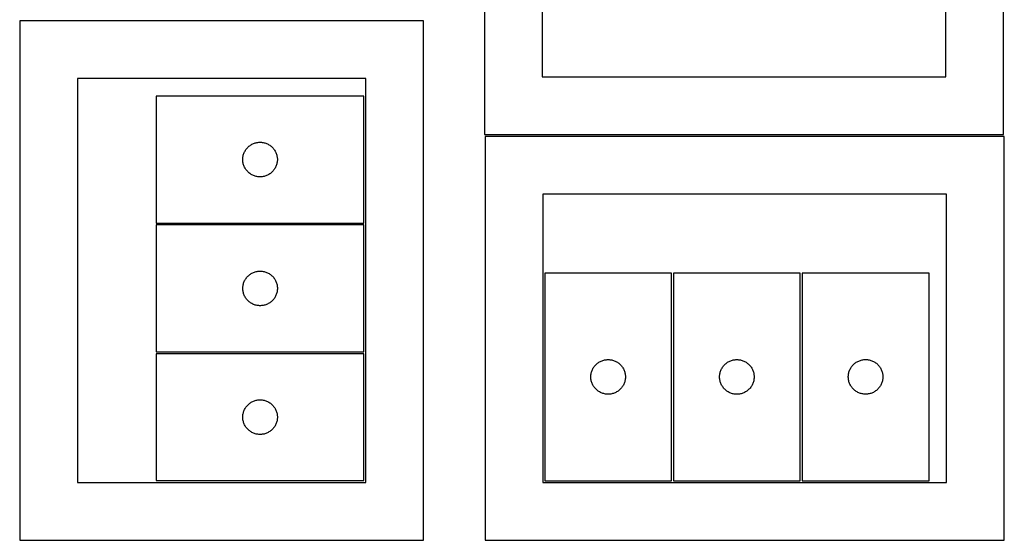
# Model space of a CAD drawing. Header units: millimetres. Extents: x 7 to 1493, y 7 to 2993.
# Tile 1 of 16: x 7 to 860, y 7 to 458. Entities that reach past the tile are written whole.
import ezdxf

# ---------------------------------------------------------------- set-up
doc = ezdxf.new("R2010")
doc.units = ezdxf.units.MM
doc.layers.add('CUT', color=7, linetype='CONTINUOUS', true_color=0x000000)

msp = doc.modelspace()

# ---------------------------------------------------------------- linework, layer by layer
at = {"layer": 'CUT'}
for p, q in [((409.568672, 708.158992), (409.568672, 358.158992)), ((859.568672, 358.158992), (859.568672, 708.158992)), ((459.568672, 658.158992), (459.568672, 408.158992)), ((809.568672, 408.158992), (809.568672, 658.158992)), ((356.521347, 456.737458), (6.521347, 456.737458)), ((6.521347, 456.737458), (6.521347, 6.737458)), ((356.521347, 6.737458), (356.521347, 456.737458)), ((306.521347, 406.737458), (56.521347, 406.737458)), ((56.521347, 406.737458), (56.521347, 56.737458)), ((306.521347, 56.737458), (306.521347, 406.737458)), ((459.568672, 408.158992), (809.568672, 408.158992)), ((304.916016, 391.485046), (124.916016, 391.485046)), ((124.916016, 391.485046), (124.916016, 281.485046)), ((304.916016, 281.485046), (304.916016, 391.485046)), ((207.866365, 349.725228), (208.5573, 350.07058)), ((208.5573, 350.07058), (209.265097, 350.379905)), ((209.265097, 350.379905), (209.98788, 350.652384)), ((209.98788, 350.652384), (210.723731, 350.887294)), ((210.723731, 350.887294), (211.4707, 351.084011)), ((211.4707, 351.084011), (212.226804, 351.242015)), ((212.226804, 351.242015), (212.990041, 351.360886)), ((212.990041, 351.360886), (213.758384, 351.440309)), ((213.758384, 351.440309), (214.529797, 351.480073)), ((214.529797, 351.480073), (215.302235, 351.480073)), ((215.302235, 351.480073), (216.073648, 351.440309)), ((216.073648, 351.440309), (216.841991, 351.360886)), ((216.841991, 351.360886), (217.605227, 351.242015)), ((217.605227, 351.242015), (218.361332, 351.084011)), ((218.361332, 351.084011), (219.1083, 350.887294)), ((219.1083, 350.887294), (219.844152, 350.652384)), ((219.844152, 350.652384), (220.566934, 350.379905)), ((220.566934, 350.379905), (221.274732, 350.07058)), ((221.274732, 350.07058), (221.965667, 349.725228)), ((409.568672, 358.158992), (859.568672, 358.158992)), ((860.169603, 356.5594), (410.169603, 356.5594)), ((410.169603, 356.5594), (410.169603, 6.5594)), ((860.169603, 6.5594), (860.169603, 356.5594)), ((200.626485, 341.046768), (200.880264, 341.776327)), ((200.880264, 341.776327), (201.171262, 342.491854)), ((201.171262, 342.491854), (201.49871, 343.191453)), ((201.49871, 343.191453), (201.861737, 343.873267)), ((201.861737, 343.873267), (202.259382, 344.535489)), ((202.259382, 344.535489), (202.690591, 345.176362)), ((202.690591, 345.176362), (203.154219, 345.794188)), ((203.154219, 345.794188), (203.649037, 346.387328)), ((203.649037, 346.387328), (204.173733, 346.954208)), ((204.173733, 346.954208), (204.726916, 347.493326)), ((204.726916, 347.493326), (205.307118, 348.003252)), ((205.307118, 348.003252), (205.912802, 348.482634)), ((205.912802, 348.482634), (206.54236, 348.930201)), ((206.54236, 348.930201), (207.194124, 349.344765)), ((207.194124, 349.344765), (207.866365, 349.725228)), ((221.965667, 349.725228), (222.637908, 349.344765)), ((222.637908, 349.344765), (223.289672, 348.930201)), ((223.289672, 348.930201), (223.91923, 348.482634)), ((223.91923, 348.482634), (224.524914, 348.003252)), ((224.524914, 348.003252), (225.105116, 347.493326)), ((225.105116, 347.493326), (225.658299, 346.954208)), ((225.658299, 346.954208), (226.182995, 346.387328)), ((226.182995, 346.387328), (226.677813, 345.794188)), ((226.677813, 345.794188), (227.141441, 345.176362)), ((227.141441, 345.176362), (227.572649, 344.535489)), ((227.572649, 344.535489), (227.970294, 343.873267)), ((227.970294, 343.873267), (228.333322, 343.191453)), ((228.333322, 343.191453), (228.660769, 342.491854)), ((228.660769, 342.491854), (228.951768, 341.776327)), ((228.951768, 341.776327), (229.205547, 341.046768)), ((199.916016, 336.485046), (199.935905, 337.257227)), ((199.935905, 335.712864), (199.916016, 336.485046)), ((199.935905, 337.257227), (199.995518, 338.027361)), ((199.995518, 334.942731), (199.935905, 335.712864)), ((199.995518, 338.027361), (200.094697, 338.793404)), ((200.094697, 334.176687), (199.995518, 334.942731)), ((200.094697, 338.793404), (200.233181, 339.553327)), ((200.233181, 333.416765), (200.094697, 334.176687)), ((200.233181, 339.553327), (200.4106, 340.305113)), ((200.4106, 332.664979), (200.233181, 333.416765)), ((200.4106, 340.305113), (200.626485, 341.046768)), ((229.205547, 341.046768), (229.421432, 340.305113)), ((229.421432, 340.305113), (229.598851, 339.553327)), ((229.598851, 333.416765), (229.421432, 332.664979)), ((229.598851, 339.553327), (229.737334, 338.793404)), ((229.737334, 334.176687), (229.598851, 333.416765)), ((229.737334, 338.793404), (229.836514, 338.027361)), ((229.836514, 334.942731), (229.737334, 334.176687)), ((229.836514, 338.027361), (229.896127, 337.257227)), ((229.896127, 335.712864), (229.836514, 334.942731)), ((229.896127, 337.257227), (229.916016, 336.485046)), ((229.916016, 336.485046), (229.896127, 335.712864)), ((200.626485, 331.923323), (200.4106, 332.664979)), ((200.880264, 331.193764), (200.626485, 331.923323)), ((201.171262, 330.478237), (200.880264, 331.193764)), ((201.49871, 329.778639), (201.171262, 330.478237)), ((201.861737, 329.096825), (201.49871, 329.778639)), ((202.259382, 328.434603), (201.861737, 329.096825)), ((202.690591, 327.793729), (202.259382, 328.434603)), ((203.154219, 327.175903), (202.690591, 327.793729)), ((203.649037, 326.582764), (203.154219, 327.175903)), ((204.173733, 326.015883), (203.649037, 326.582764)), ((204.726916, 325.476765), (204.173733, 326.015883)), ((205.307118, 324.966839), (204.726916, 325.476765)), ((205.912802, 324.487457), (205.307118, 324.966839)), ((206.54236, 324.039891), (205.912802, 324.487457)), ((223.91923, 324.487457), (223.289672, 324.039891)), ((224.524914, 324.966839), (223.91923, 324.487457)), ((225.105116, 325.476765), (224.524914, 324.966839)), ((225.658299, 326.015883), (225.105116, 325.476765)), ((226.182995, 326.582764), (225.658299, 326.015883)), ((226.677813, 327.175903), (226.182995, 326.582764)), ((227.141441, 327.793729), (226.677813, 327.175903)), ((227.572649, 328.434603), (227.141441, 327.793729)), ((227.970294, 329.096825), (227.572649, 328.434603)), ((228.333322, 329.778639), (227.970294, 329.096825)), ((228.660769, 330.478237), (228.333322, 329.778639)), ((228.951768, 331.193764), (228.660769, 330.478237)), ((229.205547, 331.923323), (228.951768, 331.193764)), ((229.421432, 332.664979), (229.205547, 331.923323)), ((207.194124, 323.625326), (206.54236, 324.039891)), ((207.866365, 323.244864), (207.194124, 323.625326)), ((208.5573, 322.899512), (207.866365, 323.244864)), ((209.265097, 322.590186), (208.5573, 322.899512)), ((209.98788, 322.317707), (209.265097, 322.590186)), ((210.723731, 322.082798), (209.98788, 322.317707)), ((211.4707, 321.88608), (210.723731, 322.082798)), ((212.226804, 321.728076), (211.4707, 321.88608)), ((212.990041, 321.609206), (212.226804, 321.728076)), ((213.758384, 321.529783), (212.990041, 321.609206)), ((214.529797, 321.490019), (213.758384, 321.529783)), ((215.302235, 321.490019), (214.529797, 321.490019)), ((216.073648, 321.529783), (215.302235, 321.490019)), ((216.841991, 321.609206), (216.073648, 321.529783)), ((217.605227, 321.728076), (216.841991, 321.609206)), ((218.361332, 321.88608), (217.605227, 321.728076)), ((219.1083, 322.082798), (218.361332, 321.88608)), ((219.844152, 322.317707), (219.1083, 322.082798)), ((220.566934, 322.590186), (219.844152, 322.317707)), ((221.274732, 322.899512), (220.566934, 322.590186)), ((221.965667, 323.244864), (221.274732, 322.899512)), ((222.637908, 323.625326), (221.965667, 323.244864)), ((223.289672, 324.039891), (222.637908, 323.625326)), ((810.169603, 306.5594), (460.169603, 306.5594)), ((460.169603, 306.5594), (460.169603, 56.5594)), ((810.169603, 56.5594), (810.169603, 306.5594)), ((124.916016, 281.485046), (304.916016, 281.485046)), ((304.961026, 279.847203), (124.961026, 279.847203)), ((124.961026, 279.847203), (124.961026, 169.847203)), ((304.961026, 169.847203), (304.961026, 279.847203)), ((210.032891, 239.014541), (210.768742, 239.249451)), ((210.768742, 239.249451), (211.51571, 239.446168)), ((211.51571, 239.446168), (212.271815, 239.604172)), ((212.271815, 239.604172), (213.035051, 239.723043)), ((213.035051, 239.723043), (213.803394, 239.802466)), ((213.803394, 239.802466), (214.574808, 239.84223)), ((214.574808, 239.84223), (215.347245, 239.84223)), ((215.347245, 239.84223), (216.118658, 239.802466)), ((216.118658, 239.802466), (216.887002, 239.723043)), ((216.887002, 239.723043), (217.650238, 239.604172)), ((217.650238, 239.604172), (218.406342, 239.446168)), ((218.406342, 239.446168), (219.153311, 239.249451)), ((219.153311, 239.249451), (219.889162, 239.014541)), ((200.925274, 230.138484), (201.216273, 230.854011)), ((201.216273, 230.854011), (201.54372, 231.55361)), ((201.54372, 231.55361), (201.906748, 232.235424)), ((201.906748, 232.235424), (202.304393, 232.897646)), ((202.304393, 232.897646), (202.735601, 233.538519)), ((202.735601, 233.538519), (203.199229, 234.156345)), ((203.199229, 234.156345), (203.694047, 234.749485)), ((203.694047, 234.749485), (204.218743, 235.316365)), ((204.218743, 235.316365), (204.771926, 235.855483)), ((204.771926, 235.855483), (205.352129, 236.36541)), ((205.352129, 236.36541), (205.957812, 236.844791)), ((205.957812, 236.844791), (206.58737, 237.292358)), ((206.58737, 237.292358), (207.239134, 237.706922)), ((207.239134, 237.706922), (207.911375, 238.087385)), ((207.911375, 238.087385), (208.60231, 238.432737)), ((208.60231, 238.432737), (209.310108, 238.742062)), ((209.310108, 238.742062), (210.032891, 239.014541)), ((219.889162, 239.014541), (220.611945, 238.742062)), ((220.611945, 238.742062), (221.319742, 238.432737)), ((221.319742, 238.432737), (222.010677, 238.087385)), ((222.010677, 238.087385), (222.682918, 237.706922)), ((222.682918, 237.706922), (223.334682, 237.292358)), ((223.334682, 237.292358), (223.96424, 236.844791)), ((223.96424, 236.844791), (224.569924, 236.36541)), ((224.569924, 236.36541), (225.150126, 235.855483)), ((225.150126, 235.855483), (225.703309, 235.316365)), ((225.703309, 235.316365), (226.228005, 234.749485)), ((226.228005, 234.749485), (226.722823, 234.156345)), ((226.722823, 234.156345), (227.186451, 233.538519)), ((227.186451, 233.538519), (227.61766, 232.897646)), ((227.61766, 232.897646), (228.015305, 232.235424)), ((228.015305, 232.235424), (228.378332, 231.55361)), ((228.378332, 231.55361), (228.70578, 230.854011)), ((228.70578, 230.854011), (228.996779, 230.138484)), ((571.696112, 238.140244), (461.696112, 238.140244)), ((461.696112, 238.140244), (461.696112, 58.140244)), ((571.696112, 58.140244), (571.696112, 238.140244)), ((683.279348, 238.119721), (573.279348, 238.119721)), ((573.279348, 238.119721), (573.279348, 58.119721)), ((683.279348, 58.119721), (683.279348, 238.119721)), ((684.917191, 238.164731), (684.917191, 58.164731)), ((794.917191, 238.164731), (684.917191, 238.164731)), ((794.917191, 58.164731), (794.917191, 238.164731)), ((199.961026, 224.847203), (199.980915, 225.619384)), ((199.980915, 224.075022), (199.961026, 224.847203)), ((199.980915, 225.619384), (200.040528, 226.389518)), ((200.040528, 223.304888), (199.980915, 224.075022)), ((200.040528, 226.389518), (200.139708, 227.155561)), ((200.139708, 222.538844), (200.040528, 223.304888)), ((200.139708, 227.155561), (200.278191, 227.915484)), ((200.278191, 221.778922), (200.139708, 222.538844)), ((200.278191, 227.915484), (200.45561, 228.66727)), ((200.45561, 228.66727), (200.671496, 229.408925)), ((200.671496, 229.408925), (200.925274, 230.138484)), ((228.996779, 230.138484), (229.250557, 229.408925)), ((229.250557, 229.408925), (229.466442, 228.66727)), ((229.466442, 228.66727), (229.643862, 227.915484)), ((229.643862, 227.915484), (229.782345, 227.155561)), ((229.782345, 222.538844), (229.643862, 221.778922)), ((229.782345, 227.155561), (229.881524, 226.389518)), ((229.881524, 223.304888), (229.782345, 222.538844)), ((229.881524, 226.389518), (229.941138, 225.619384)), ((229.941138, 224.075022), (229.881524, 223.304888)), ((229.941138, 225.619384), (229.961026, 224.847203)), ((229.961026, 224.847203), (229.941138, 224.075022)), ((200.45561, 221.027136), (200.278191, 221.778922)), ((200.671496, 220.28548), (200.45561, 221.027136)), ((200.925274, 219.555922), (200.671496, 220.28548)), ((201.216273, 218.840394), (200.925274, 219.555922)), ((201.54372, 218.140796), (201.216273, 218.840394)), ((201.906748, 217.458982), (201.54372, 218.140796)), ((202.304393, 216.79676), (201.906748, 217.458982)), ((202.735601, 216.155886), (202.304393, 216.79676)), ((203.199229, 215.538061), (202.735601, 216.155886)), ((203.694047, 214.944921), (203.199229, 215.538061)), ((204.218743, 214.378041), (203.694047, 214.944921)), ((204.771926, 213.838922), (204.218743, 214.378041)), ((205.352129, 213.328996), (204.771926, 213.838922)), ((225.150126, 213.838922), (224.569924, 213.328996)), ((225.703309, 214.378041), (225.150126, 213.838922)), ((226.228005, 214.944921), (225.703309, 214.378041)), ((226.722823, 215.538061), (226.228005, 214.944921)), ((227.186451, 216.155886), (226.722823, 215.538061)), ((227.61766, 216.79676), (227.186451, 216.155886)), ((228.015305, 217.458982), (227.61766, 216.79676)), ((228.378332, 218.140796), (228.015305, 217.458982)), ((228.70578, 218.840394), (228.378332, 218.140796)), ((228.996779, 219.555922), (228.70578, 218.840394)), ((229.250557, 220.28548), (228.996779, 219.555922)), ((229.466442, 221.027136), (229.250557, 220.28548)), ((229.643862, 221.778922), (229.466442, 221.027136)), ((205.957812, 212.849614), (205.352129, 213.328996)), ((206.58737, 212.402048), (205.957812, 212.849614)), ((207.239134, 211.987483), (206.58737, 212.402048)), ((207.911375, 211.607021), (207.239134, 211.987483)), ((208.60231, 211.261669), (207.911375, 211.607021)), ((209.310108, 210.952343), (208.60231, 211.261669)), ((210.032891, 210.679864), (209.310108, 210.952343)), ((210.768742, 210.444955), (210.032891, 210.679864)), ((211.51571, 210.248237), (210.768742, 210.444955)), ((212.271815, 210.090234), (211.51571, 210.248237)), ((213.035051, 209.971363), (212.271815, 210.090234)), ((213.803394, 209.89194), (213.035051, 209.971363)), ((214.574808, 209.852176), (213.803394, 209.89194)), ((215.347245, 209.852176), (214.574808, 209.852176)), ((216.118658, 209.89194), (215.347245, 209.852176)), ((216.887002, 209.971363), (216.118658, 209.89194)), ((217.650238, 210.090234), (216.887002, 209.971363)), ((218.406342, 210.248237), (217.650238, 210.090234)), ((219.153311, 210.444955), (218.406342, 210.248237)), ((219.889162, 210.679864), (219.153311, 210.444955)), ((220.611945, 210.952343), (219.889162, 210.679864)), ((221.319742, 211.261669), (220.611945, 210.952343)), ((222.010677, 211.607021), (221.319742, 211.261669)), ((222.682918, 211.987483), (222.010677, 211.607021)), ((223.334682, 212.402048), (222.682918, 211.987483)), ((223.96424, 212.849614), (223.334682, 212.402048)), ((224.569924, 213.328996), (223.96424, 212.849614)), ((304.940503, 168.263966), (124.940503, 168.263966)), ((124.940503, 168.263966), (124.940503, 58.263966)), ((124.961026, 169.847203), (304.961026, 169.847203)), ((304.940503, 58.263966), (304.940503, 168.263966)), ((511.40483, 162.175996), (512.134389, 162.429774)), ((512.134389, 162.429774), (512.876045, 162.64566)), ((512.876045, 162.64566), (513.627831, 162.823079)), ((513.627831, 162.823079), (514.387753, 162.961562)), ((514.387753, 162.961562), (515.153797, 163.060742)), ((515.153797, 163.060742), (515.92393, 163.120355)), ((515.92393, 163.120355), (516.696112, 163.140244)), ((516.696112, 163.140244), (517.468293, 163.120355)), ((517.468293, 163.120355), (518.238427, 163.060742)), ((518.238427, 163.060742), (519.00447, 162.961562)), ((519.00447, 162.961562), (519.764393, 162.823079)), ((519.764393, 162.823079), (520.516178, 162.64566)), ((520.516178, 162.64566), (521.257834, 162.429774)), ((521.257834, 162.429774), (521.987393, 162.175996)), ((622.988067, 162.155473), (623.717626, 162.409251)), ((623.717626, 162.409251), (624.459281, 162.625136)), ((624.459281, 162.625136), (625.211067, 162.802556)), ((625.211067, 162.802556), (625.97099, 162.941039)), ((625.97099, 162.941039), (626.737033, 163.040219)), ((626.737033, 163.040219), (627.507167, 163.099832)), ((627.507167, 163.099832), (628.279348, 163.119721)), ((628.279348, 163.119721), (629.05153, 163.099832)), ((629.05153, 163.099832), (629.821663, 163.040219)), ((629.821663, 163.040219), (630.587707, 162.941039)), ((630.587707, 162.941039), (631.347629, 162.802556)), ((631.347629, 162.802556), (632.099415, 162.625136)), ((632.099415, 162.625136), (632.841071, 162.409251)), ((632.841071, 162.409251), (633.57063, 162.155473)), ((733.910383, 161.909485), (734.62591, 162.200483)), ((734.62591, 162.200483), (735.355469, 162.454262)), ((735.355469, 162.454262), (736.097124, 162.670147)), ((736.097124, 162.670147), (736.84891, 162.847566)), ((736.84891, 162.847566), (737.608833, 162.986049)), ((737.608833, 162.986049), (738.374876, 163.085229)), ((738.374876, 163.085229), (739.14501, 163.144842)), ((739.14501, 163.144842), (739.917191, 163.164731)), ((739.917191, 163.164731), (740.689372, 163.144842)), ((740.689372, 163.144842), (741.459506, 163.085229)), ((741.459506, 163.085229), (742.22555, 162.986049)), ((742.22555, 162.986049), (742.985472, 162.847566)), ((742.985472, 162.847566), (743.737258, 162.670147)), ((743.737258, 162.670147), (744.478914, 162.454262)), ((744.478914, 162.454262), (745.208472, 162.200483)), ((745.208472, 162.200483), (745.924, 161.909485)), ((502.528773, 153.068379), (502.801252, 153.791162)), ((502.801252, 153.791162), (503.110578, 154.49896)), ((503.110578, 154.49896), (503.45593, 155.189895)), ((503.45593, 155.189895), (503.836392, 155.862136)), ((503.836392, 155.862136), (504.250956, 156.513899)), ((504.250956, 156.513899), (504.698523, 157.143458)), ((504.698523, 157.143458), (505.177905, 157.749141)), ((505.177905, 157.749141), (505.687831, 158.329344)), ((505.687831, 158.329344), (506.226949, 158.882526)), ((506.226949, 158.882526), (506.79383, 159.407223)), ((506.79383, 159.407223), (507.386969, 159.902041)), ((507.386969, 159.902041), (508.004795, 160.365669)), ((508.004795, 160.365669), (508.645669, 160.796877)), ((508.645669, 160.796877), (509.307891, 161.194522)), ((509.307891, 161.194522), (509.989705, 161.55755)), ((509.989705, 161.55755), (510.689303, 161.884997)), ((510.689303, 161.884997), (511.40483, 162.175996)), ((521.987393, 162.175996), (522.70292, 161.884997)), ((522.70292, 161.884997), (523.402518, 161.55755)), ((523.402518, 161.55755), (524.084333, 161.194522)), ((524.084333, 161.194522), (524.746554, 160.796877)), ((524.746554, 160.796877), (525.387428, 160.365669)), ((525.387428, 160.365669), (526.005254, 159.902041)), ((526.005254, 159.902041), (526.598393, 159.407223)), ((526.598393, 159.407223), (527.165274, 158.882526)), ((527.165274, 158.882526), (527.704392, 158.329344)), ((527.704392, 158.329344), (528.214318, 157.749141)), ((528.214318, 157.749141), (528.6937, 157.143458)), ((528.6937, 157.143458), (529.141267, 156.513899)), ((529.141267, 156.513899), (529.555831, 155.862136)), ((529.555831, 155.862136), (529.936294, 155.189895)), ((529.936294, 155.189895), (530.281646, 154.49896)), ((530.281646, 154.49896), (530.590971, 153.791162)), ((530.590971, 153.791162), (530.86345, 153.068379)), ((614.11201, 153.047856), (614.384489, 153.770639)), ((614.384489, 153.770639), (614.693814, 154.478436)), ((614.693814, 154.478436), (615.039166, 155.169372)), ((615.039166, 155.169372), (615.419629, 155.841613)), ((615.419629, 155.841613), (615.834193, 156.493376)), ((615.834193, 156.493376), (616.28176, 157.122935)), ((616.28176, 157.122935), (616.761142, 157.728618)), ((616.761142, 157.728618), (617.271068, 158.308821)), ((617.271068, 158.308821), (617.810186, 158.862003)), ((617.810186, 158.862003), (618.377066, 159.3867)), ((618.377066, 159.3867), (618.970206, 159.881518)), ((618.970206, 159.881518), (619.588032, 160.345146)), ((619.588032, 160.345146), (620.228905, 160.776354)), ((620.228905, 160.776354), (620.891127, 161.173999)), ((620.891127, 161.173999), (621.572941, 161.537027)), ((621.572941, 161.537027), (622.27254, 161.864474)), ((622.27254, 161.864474), (622.988067, 162.155473)), ((633.57063, 162.155473), (634.286157, 161.864474)), ((634.286157, 161.864474), (634.985755, 161.537027)), ((634.985755, 161.537027), (635.667569, 161.173999)), ((635.667569, 161.173999), (636.329791, 160.776354)), ((636.329791, 160.776354), (636.970665, 160.345146)), ((636.970665, 160.345146), (637.58849, 159.881518)), ((637.58849, 159.881518), (638.18163, 159.3867)), ((638.18163, 159.3867), (638.748511, 158.862003)), ((638.748511, 158.862003), (639.287629, 158.308821)), ((639.287629, 158.308821), (639.797555, 157.728618)), ((639.797555, 157.728618), (640.276937, 157.122935)), ((640.276937, 157.122935), (640.724503, 156.493376)), ((640.724503, 156.493376), (641.139068, 155.841613)), ((641.139068, 155.841613), (641.51953, 155.169372)), ((641.51953, 155.169372), (641.864882, 154.478436)), ((641.864882, 154.478436), (642.174208, 153.770639)), ((642.174208, 153.770639), (642.446687, 153.047856)), ((725.749853, 153.092867), (726.022332, 153.815649)), ((726.022332, 153.815649), (726.331657, 154.523447)), ((726.331657, 154.523447), (726.677009, 155.214382)), ((726.677009, 155.214382), (727.057472, 155.886623)), ((727.057472, 155.886623), (727.472036, 156.538387)), ((727.472036, 156.538387), (727.919602, 157.167945)), ((727.919602, 157.167945), (728.398984, 157.773629)), ((728.398984, 157.773629), (728.908911, 158.353831)), ((728.908911, 158.353831), (729.448029, 158.907014)), ((729.448029, 158.907014), (730.014909, 159.43171)), ((730.014909, 159.43171), (730.608049, 159.926528)), ((730.608049, 159.926528), (731.225875, 160.390156)), ((731.225875, 160.390156), (731.866748, 160.821364)), ((731.866748, 160.821364), (732.52897, 161.21901)), ((732.52897, 161.21901), (733.210784, 161.582037)), ((733.210784, 161.582037), (733.910383, 161.909485)), ((745.924, 161.909485), (746.623598, 161.582037)), ((746.623598, 161.582037), (747.305412, 161.21901)), ((747.305412, 161.21901), (747.967634, 160.821364)), ((747.967634, 160.821364), (748.608508, 160.390156)), ((748.608508, 160.390156), (749.226333, 159.926528)), ((749.226333, 159.926528), (749.819473, 159.43171)), ((749.819473, 159.43171), (750.386353, 158.907014)), ((750.386353, 158.907014), (750.925472, 158.353831)), ((750.925472, 158.353831), (751.435398, 157.773629)), ((751.435398, 157.773629), (751.91478, 157.167945)), ((751.91478, 157.167945), (752.362346, 156.538387)), ((752.362346, 156.538387), (752.776911, 155.886623)), ((752.776911, 155.886623), (753.157373, 155.214382)), ((753.157373, 155.214382), (753.502725, 154.523447)), ((753.502725, 154.523447), (753.812051, 153.815649)), ((753.812051, 153.815649), (754.08453, 153.092867)), ((501.701085, 148.526462), (501.740849, 149.297876)), ((501.701085, 147.754025), (501.701085, 148.526462)), ((501.740849, 146.982612), (501.701085, 147.754025)), ((501.740849, 149.297876), (501.820271, 150.066219)), ((501.820271, 146.214268), (501.740849, 146.982612)), ((501.820271, 150.066219), (501.939142, 150.829455)), ((501.939142, 145.451032), (501.820271, 146.214268)), ((501.939142, 150.829455), (502.097146, 151.58556)), ((502.097146, 144.694928), (501.939142, 145.451032)), ((502.097146, 151.58556), (502.293863, 152.332528)), ((502.293863, 152.332528), (502.528773, 153.068379)), ((530.86345, 153.068379), (531.09836, 152.332528)), ((531.09836, 152.332528), (531.295077, 151.58556)), ((531.295077, 151.58556), (531.453081, 150.829455)), ((531.453081, 145.451032), (531.295077, 144.694928)), ((531.453081, 150.829455), (531.571952, 150.066219)), ((531.571952, 146.214268), (531.453081, 145.451032)), ((531.571952, 150.066219), (531.651374, 149.297876)), ((531.651374, 146.982612), (531.571952, 146.214268)), ((531.651374, 149.297876), (531.691139, 148.526462)), ((531.691139, 147.754025), (531.651374, 146.982612)), ((531.691139, 148.526462), (531.691139, 147.754025)), ((613.284321, 148.505939), (613.324085, 149.277353)), ((613.284321, 147.733502), (613.284321, 148.505939)), ((613.324085, 146.962089), (613.284321, 147.733502)), ((613.324085, 149.277353), (613.403508, 150.045696)), ((613.403508, 146.193745), (613.324085, 146.962089)), ((613.403508, 150.045696), (613.522379, 150.808932)), ((613.522379, 145.430509), (613.403508, 146.193745)), ((613.522379, 150.808932), (613.680383, 151.565037)), ((613.680383, 144.674404), (613.522379, 145.430509)), ((613.680383, 151.565037), (613.8771, 152.312005)), ((613.8771, 152.312005), (614.11201, 153.047856)), ((642.446687, 153.047856), (642.681596, 152.312005)), ((642.681596, 152.312005), (642.878314, 151.565037)), ((642.878314, 151.565037), (643.036318, 150.808932)), ((643.036318, 145.430509), (642.878314, 144.674404)), ((643.036318, 150.808932), (643.155188, 150.045696)), ((643.155188, 146.193745), (643.036318, 145.430509)), ((643.155188, 150.045696), (643.234611, 149.277353)), ((643.234611, 146.962089), (643.155188, 146.193745)), ((643.234611, 149.277353), (643.274375, 148.505939)), ((643.274375, 147.733502), (643.234611, 146.962089)), ((643.274375, 148.505939), (643.274375, 147.733502)), ((724.922164, 148.55095), (724.961928, 149.322363)), ((724.922164, 147.778512), (724.922164, 148.55095)), ((724.961928, 147.007099), (724.922164, 147.778512)), ((724.961928, 149.322363), (725.041351, 150.090706)), ((725.041351, 146.238756), (724.961928, 147.007099)), ((725.041351, 150.090706), (725.160222, 150.853942)), ((725.160222, 145.47552), (725.041351, 146.238756)), ((725.160222, 150.853942), (725.318226, 151.610047)), ((725.318226, 144.719415), (725.160222, 145.47552)), ((725.318226, 151.610047), (725.514943, 152.357015)), ((725.514943, 152.357015), (725.749853, 153.092867)), ((754.08453, 153.092867), (754.319439, 152.357015)), ((754.319439, 152.357015), (754.516157, 151.610047)), ((754.516157, 151.610047), (754.67416, 150.853942)), ((754.67416, 145.47552), (754.516157, 144.719415)), ((754.67416, 150.853942), (754.793031, 150.090706)), ((754.793031, 146.238756), (754.67416, 145.47552)), ((754.793031, 150.090706), (754.872454, 149.322363)), ((754.872454, 147.007099), (754.793031, 146.238756)), ((754.872454, 149.322363), (754.912218, 148.55095)), ((754.912218, 147.778512), (754.872454, 147.007099)), ((754.912218, 148.55095), (754.912218, 147.778512)), ((502.293863, 143.947959), (502.097146, 144.694928)), ((502.528773, 143.212108), (502.293863, 143.947959)), ((502.801252, 142.489325), (502.528773, 143.212108)), ((503.110578, 141.781528), (502.801252, 142.489325)), ((503.45593, 141.090593), (503.110578, 141.781528)), ((503.836392, 140.418352), (503.45593, 141.090593)), ((504.250956, 139.766588), (503.836392, 140.418352)), ((504.698523, 139.137029), (504.250956, 139.766588)), ((505.177905, 138.531346), (504.698523, 139.137029)), ((505.687831, 137.951144), (505.177905, 138.531346)), ((506.226949, 137.397961), (505.687831, 137.951144)), ((506.79383, 136.873265), (506.226949, 137.397961)), ((507.386969, 136.378447), (506.79383, 136.873265)), ((526.598393, 136.873265), (526.005254, 136.378447)), ((527.165274, 137.397961), (526.598393, 136.873265)), ((527.704392, 137.951144), (527.165274, 137.397961)), ((528.214318, 138.531346), (527.704392, 137.951144)), ((528.6937, 139.137029), (528.214318, 138.531346)), ((529.141267, 139.766588), (528.6937, 139.137029)), ((529.555831, 140.418352), (529.141267, 139.766588)), ((529.936294, 141.090593), (529.555831, 140.418352)), ((530.281646, 141.781528), (529.936294, 141.090593)), ((530.590971, 142.489325), (530.281646, 141.781528)), ((530.86345, 143.212108), (530.590971, 142.489325)), ((531.09836, 143.947959), (530.86345, 143.212108)), ((531.295077, 144.694928), (531.09836, 143.947959)), ((613.8771, 143.927436), (613.680383, 144.674404)), ((614.11201, 143.191585), (613.8771, 143.927436)), ((614.384489, 142.468802), (614.11201, 143.191585)), ((614.693814, 141.761005), (614.384489, 142.468802)), ((615.039166, 141.070069), (614.693814, 141.761005)), ((615.419629, 140.397829), (615.039166, 141.070069)), ((615.834193, 139.746065), (615.419629, 140.397829)), ((616.28176, 139.116506), (615.834193, 139.746065)), ((616.761142, 138.510823), (616.28176, 139.116506)), ((617.271068, 137.930621), (616.761142, 138.510823)), ((617.810186, 137.377438), (617.271068, 137.930621)), ((618.377066, 136.852742), (617.810186, 137.377438)), ((618.970206, 136.357923), (618.377066, 136.852742)), ((638.18163, 136.852742), (637.58849, 136.357923)), ((638.748511, 137.377438), (638.18163, 136.852742)), ((639.287629, 137.930621), (638.748511, 137.377438)), ((639.797555, 138.510823), (639.287629, 137.930621)), ((640.276937, 139.116506), (639.797555, 138.510823)), ((640.724503, 139.746065), (640.276937, 139.116506)), ((641.139068, 140.397829), (640.724503, 139.746065)), ((641.51953, 141.070069), (641.139068, 140.397829)), ((641.864882, 141.761005), (641.51953, 141.070069)), ((642.174208, 142.468802), (641.864882, 141.761005)), ((642.446687, 143.191585), (642.174208, 142.468802)), ((642.681596, 143.927436), (642.446687, 143.191585)), ((642.878314, 144.674404), (642.681596, 143.927436)), ((725.514943, 143.972446), (725.318226, 144.719415)), ((725.749853, 143.236595), (725.514943, 143.972446)), ((726.022332, 142.513813), (725.749853, 143.236595)), ((726.331657, 141.806015), (726.022332, 142.513813)), ((726.677009, 141.11508), (726.331657, 141.806015)), ((727.057472, 140.442839), (726.677009, 141.11508)), ((727.472036, 139.791075), (727.057472, 140.442839)), ((727.919602, 139.161517), (727.472036, 139.791075)), ((728.398984, 138.555833), (727.919602, 139.161517)), ((728.908911, 137.975631), (728.398984, 138.555833)), ((729.448029, 137.422448), (728.908911, 137.975631)), ((730.014909, 136.897752), (729.448029, 137.422448)), ((730.608049, 136.402934), (730.014909, 136.897752)), ((749.819473, 136.897752), (749.226333, 136.402934)), ((750.386353, 137.422448), (749.819473, 136.897752)), ((750.925472, 137.975631), (750.386353, 137.422448)), ((751.435398, 138.555833), (750.925472, 137.975631)), ((751.91478, 139.161517), (751.435398, 138.555833)), ((752.362346, 139.791075), (751.91478, 139.161517)), ((752.776911, 140.442839), (752.362346, 139.791075)), ((753.157373, 141.11508), (752.776911, 140.442839)), ((753.502725, 141.806015), (753.157373, 141.11508)), ((753.812051, 142.513813), (753.502725, 141.806015)), ((754.08453, 143.236595), (753.812051, 142.513813)), ((754.319439, 143.972446), (754.08453, 143.236595)), ((754.516157, 144.719415), (754.319439, 143.972446)), ((212.251292, 128.020935), (213.014528, 128.139806)), ((213.014528, 128.139806), (213.782871, 128.219229)), ((213.782871, 128.219229), (214.554284, 128.258993)), ((214.554284, 128.258993), (215.326722, 128.258993)), ((215.326722, 128.258993), (216.098135, 128.219229)), ((216.098135, 128.219229), (216.866478, 128.139806)), ((216.866478, 128.139806), (217.629715, 128.020935)), ((508.004795, 135.914819), (507.386969, 136.378447)), ((508.645669, 135.48361), (508.004795, 135.914819)), ((509.307891, 135.085965), (508.645669, 135.48361)), ((509.989705, 134.722937), (509.307891, 135.085965)), ((510.689303, 134.39549), (509.989705, 134.722937)), ((511.40483, 134.104491), (510.689303, 134.39549)), ((512.134389, 133.850713), (511.40483, 134.104491)), ((512.876045, 133.634828), (512.134389, 133.850713)), ((513.627831, 133.457408), (512.876045, 133.634828)), ((514.387753, 133.318925), (513.627831, 133.457408)), ((515.153797, 133.219746), (514.387753, 133.318925)), ((515.92393, 133.160132), (515.153797, 133.219746)), ((516.696112, 133.140244), (515.92393, 133.160132)), ((517.468293, 133.160132), (516.696112, 133.140244)), ((518.238427, 133.219746), (517.468293, 133.160132)), ((519.00447, 133.318925), (518.238427, 133.219746)), ((519.764393, 133.457408), (519.00447, 133.318925)), ((520.516178, 133.634828), (519.764393, 133.457408)), ((521.257834, 133.850713), (520.516178, 133.634828)), ((521.987393, 134.104491), (521.257834, 133.850713)), ((522.70292, 134.39549), (521.987393, 134.104491)), ((523.402518, 134.722937), (522.70292, 134.39549)), ((524.084333, 135.085965), (523.402518, 134.722937)), ((524.746554, 135.48361), (524.084333, 135.085965)), ((525.387428, 135.914819), (524.746554, 135.48361)), ((526.005254, 136.378447), (525.387428, 135.914819)), ((619.588032, 135.894296), (618.970206, 136.357923)), ((620.228905, 135.463087), (619.588032, 135.894296)), ((620.891127, 135.065442), (620.228905, 135.463087)), ((621.572941, 134.702414), (620.891127, 135.065442)), ((622.27254, 134.374967), (621.572941, 134.702414)), ((622.988067, 134.083968), (622.27254, 134.374967)), ((623.717626, 133.83019), (622.988067, 134.083968)), ((624.459281, 133.614305), (623.717626, 133.83019)), ((625.211067, 133.436885), (624.459281, 133.614305)), ((625.97099, 133.298402), (625.211067, 133.436885)), ((626.737033, 133.199222), (625.97099, 133.298402)), ((627.507167, 133.139609), (626.737033, 133.199222)), ((628.279348, 133.119721), (627.507167, 133.139609)), ((629.05153, 133.139609), (628.279348, 133.119721)), ((629.821663, 133.199222), (629.05153, 133.139609)), ((630.587707, 133.298402), (629.821663, 133.199222)), ((631.347629, 133.436885), (630.587707, 133.298402)), ((632.099415, 133.614305), (631.347629, 133.436885)), ((632.841071, 133.83019), (632.099415, 133.614305)), ((633.57063, 134.083968), (632.841071, 133.83019)), ((634.286157, 134.374967), (633.57063, 134.083968)), ((634.985755, 134.702414), (634.286157, 134.374967)), ((635.667569, 135.065442), (634.985755, 134.702414)), ((636.329791, 135.463087), (635.667569, 135.065442)), ((636.970665, 135.894296), (636.329791, 135.463087)), ((637.58849, 136.357923), (636.970665, 135.894296)), ((731.225875, 135.939306), (730.608049, 136.402934)), ((731.866748, 135.508098), (731.225875, 135.939306)), ((732.52897, 135.110452), (731.866748, 135.508098)), ((733.210784, 134.747425), (732.52897, 135.110452)), ((733.910383, 134.419977), (733.210784, 134.747425)), ((734.62591, 134.128979), (733.910383, 134.419977)), ((735.355469, 133.8752), (734.62591, 134.128979)), ((736.097124, 133.659315), (735.355469, 133.8752)), ((736.84891, 133.481896), (736.097124, 133.659315)), ((737.608833, 133.343413), (736.84891, 133.481896)), ((738.374876, 133.244233), (737.608833, 133.343413)), ((739.14501, 133.18462), (738.374876, 133.244233)), ((739.917191, 133.164731), (739.14501, 133.18462)), ((740.689372, 133.18462), (739.917191, 133.164731)), ((741.459506, 133.244233), (740.689372, 133.18462)), ((742.22555, 133.343413), (741.459506, 133.244233)), ((742.985472, 133.481896), (742.22555, 133.343413)), ((743.737258, 133.659315), (742.985472, 133.481896)), ((744.478914, 133.8752), (743.737258, 133.659315)), ((745.208472, 134.128979), (744.478914, 133.8752)), ((745.924, 134.419977), (745.208472, 134.128979)), ((746.623598, 134.747425), (745.924, 134.419977)), ((747.305412, 135.110452), (746.623598, 134.747425)), ((747.967634, 135.508098), (747.305412, 135.110452)), ((748.608508, 135.939306), (747.967634, 135.508098)), ((749.226333, 136.402934), (748.608508, 135.939306)), ((201.19575, 119.270775), (201.523197, 119.970373)), ((201.523197, 119.970373), (201.886225, 120.652187)), ((201.886225, 120.652187), (202.28387, 121.314409)), ((202.28387, 121.314409), (202.715078, 121.955283)), ((202.715078, 121.955283), (203.178706, 122.573108)), ((203.178706, 122.573108), (203.673524, 123.166248)), ((203.673524, 123.166248), (204.19822, 123.733128)), ((204.19822, 123.733128), (204.751403, 124.272247)), ((204.751403, 124.272247), (205.331605, 124.782173)), ((205.331605, 124.782173), (205.937289, 125.261555)), ((205.937289, 125.261555), (206.566847, 125.709121)), ((206.566847, 125.709121), (207.218611, 126.123686)), ((207.218611, 126.123686), (207.890852, 126.504148)), ((207.890852, 126.504148), (208.581787, 126.8495)), ((208.581787, 126.8495), (209.289585, 127.158826)), ((209.289585, 127.158826), (210.012367, 127.431305)), ((210.012367, 127.431305), (210.748219, 127.666214)), ((210.748219, 127.666214), (211.495187, 127.862932)), ((211.495187, 127.862932), (212.251292, 128.020935)), ((217.629715, 128.020935), (218.385819, 127.862932)), ((218.385819, 127.862932), (219.132788, 127.666214)), ((219.132788, 127.666214), (219.868639, 127.431305)), ((219.868639, 127.431305), (220.591422, 127.158826)), ((220.591422, 127.158826), (221.299219, 126.8495)), ((221.299219, 126.8495), (221.990154, 126.504148)), ((221.990154, 126.504148), (222.662395, 126.123686)), ((222.662395, 126.123686), (223.314159, 125.709121)), ((223.314159, 125.709121), (223.943717, 125.261555)), ((223.943717, 125.261555), (224.549401, 124.782173)), ((224.549401, 124.782173), (225.129603, 124.272247)), ((225.129603, 124.272247), (225.682786, 123.733128)), ((225.682786, 123.733128), (226.207482, 123.166248)), ((226.207482, 123.166248), (226.7023, 122.573108)), ((226.7023, 122.573108), (227.165928, 121.955283)), ((227.165928, 121.955283), (227.597137, 121.314409)), ((227.597137, 121.314409), (227.994782, 120.652187)), ((227.994782, 120.652187), (228.357809, 119.970373)), ((228.357809, 119.970373), (228.685257, 119.270775)), ((199.940503, 113.263966), (199.960392, 114.036147)), ((199.960392, 112.491785), (199.940503, 113.263966)), ((199.960392, 114.036147), (200.020005, 114.806281)), ((200.020005, 111.721651), (199.960392, 112.491785)), ((200.020005, 114.806281), (200.119185, 115.572325)), ((200.119185, 110.955607), (200.020005, 111.721651)), ((200.119185, 115.572325), (200.257668, 116.332247)), ((200.257668, 116.332247), (200.435087, 117.084033)), ((200.435087, 117.084033), (200.650972, 117.825689)), ((200.650972, 117.825689), (200.904751, 118.555247)), ((200.904751, 118.555247), (201.19575, 119.270775)), ((228.685257, 119.270775), (228.976255, 118.555247)), ((228.976255, 118.555247), (229.230034, 117.825689)), ((229.230034, 117.825689), (229.445919, 117.084033)), ((229.445919, 117.084033), (229.623338, 116.332247)), ((229.623338, 116.332247), (229.761822, 115.572325)), ((229.761822, 115.572325), (229.861001, 114.806281)), ((229.861001, 111.721651), (229.761822, 110.955607)), ((229.861001, 114.806281), (229.920615, 114.036147)), ((229.920615, 112.491785), (229.861001, 111.721651)), ((229.920615, 114.036147), (229.940503, 113.263966)), ((229.940503, 113.263966), (229.920615, 112.491785)), ((200.257668, 110.195685), (200.119185, 110.955607)), ((200.435087, 109.443899), (200.257668, 110.195685)), ((200.650972, 108.702244), (200.435087, 109.443899)), ((200.904751, 107.972685), (200.650972, 108.702244)), ((201.19575, 107.257158), (200.904751, 107.972685)), ((201.523197, 106.557559), (201.19575, 107.257158)), ((201.886225, 105.875745), (201.523197, 106.557559)), ((202.28387, 105.213523), (201.886225, 105.875745)), ((202.715078, 104.57265), (202.28387, 105.213523)), ((203.178706, 103.954824), (202.715078, 104.57265)), ((203.673524, 103.361684), (203.178706, 103.954824)), ((204.19822, 102.794804), (203.673524, 103.361684)), ((204.751403, 102.255686), (204.19822, 102.794804)), ((225.682786, 102.794804), (225.129603, 102.255686)), ((226.207482, 103.361684), (225.682786, 102.794804)), ((226.7023, 103.954824), (226.207482, 103.361684)), ((227.165928, 104.57265), (226.7023, 103.954824)), ((227.597137, 105.213523), (227.165928, 104.57265)), ((227.994782, 105.875745), (227.597137, 105.213523)), ((228.357809, 106.557559), (227.994782, 105.875745)), ((228.685257, 107.257158), (228.357809, 106.557559)), ((228.976255, 107.972685), (228.685257, 107.257158)), ((229.230034, 108.702244), (228.976255, 107.972685)), ((229.445919, 109.443899), (229.230034, 108.702244)), ((229.623338, 110.195685), (229.445919, 109.443899)), ((229.761822, 110.955607), (229.623338, 110.195685)), ((205.331605, 101.745759), (204.751403, 102.255686)), ((205.937289, 101.266377), (205.331605, 101.745759)), ((206.566847, 100.818811), (205.937289, 101.266377)), ((207.218611, 100.404247), (206.566847, 100.818811)), ((207.890852, 100.023784), (207.218611, 100.404247)), ((208.581787, 99.678432), (207.890852, 100.023784)), ((209.289585, 99.369107), (208.581787, 99.678432)), ((210.012367, 99.096628), (209.289585, 99.369107)), ((210.748219, 98.861718), (210.012367, 99.096628)), ((211.495187, 98.665001), (210.748219, 98.861718)), ((212.251292, 98.506997), (211.495187, 98.665001)), ((213.014528, 98.388126), (212.251292, 98.506997)), ((213.782871, 98.308703), (213.014528, 98.388126)), ((214.554284, 98.268939), (213.782871, 98.308703)), ((215.326722, 98.268939), (214.554284, 98.268939)), ((216.098135, 98.308703), (215.326722, 98.268939)), ((216.866478, 98.388126), (216.098135, 98.308703)), ((217.629715, 98.506997), (216.866478, 98.388126)), ((218.385819, 98.665001), (217.629715, 98.506997)), ((219.132788, 98.861718), (218.385819, 98.665001)), ((219.868639, 99.096628), (219.132788, 98.861718)), ((220.591422, 99.369107), (219.868639, 99.096628)), ((221.299219, 99.678432), (220.591422, 99.369107)), ((221.990154, 100.023784), (221.299219, 99.678432)), ((222.662395, 100.404247), (221.990154, 100.023784)), ((223.314159, 100.818811), (222.662395, 100.404247)), ((223.943717, 101.266377), (223.314159, 100.818811)), ((224.549401, 101.745759), (223.943717, 101.266377)), ((225.129603, 102.255686), (224.549401, 101.745759)), ((56.521347, 56.737458), (306.521347, 56.737458)), ((124.940503, 58.263966), (304.940503, 58.263966)), ((460.169603, 56.5594), (810.169603, 56.5594)), ((461.696112, 58.140244), (571.696112, 58.140244)), ((573.279348, 58.119721), (683.279348, 58.119721)), ((684.917191, 58.164731), (794.917191, 58.164731)), ((6.521347, 6.737458), (356.521347, 6.737458)), ((410.169603, 6.5594), (860.169603, 6.5594))]:
    msp.add_line(p, q, dxfattribs=at)

doc.saveas('drawing.dxf')
